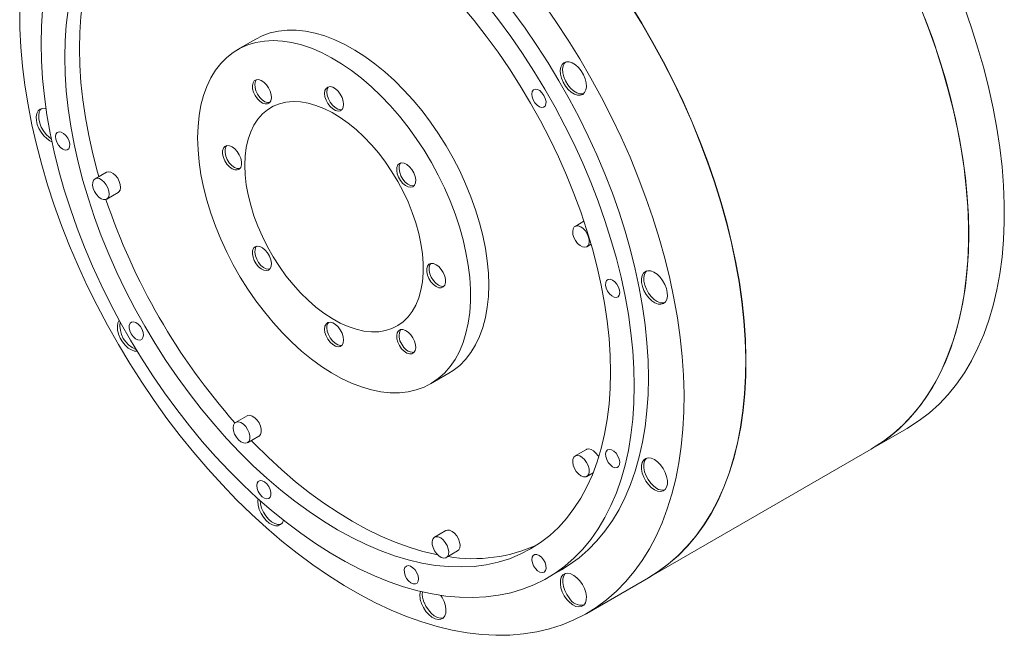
# Model space of a CAD drawing. Header units: millimetres. Extents: x 120 to 1526, y 61 to 1101.
# Tile 3 of 4: x 1097 to 1390, y 790 to 973. Entities that reach past the tile are written whole.
import ezdxf

# ---------------------------------------------------------------- set-up
doc = ezdxf.new("R2010")
doc.units = ezdxf.units.MM
doc.header["$LTSCALE"] = 4

msp = doc.modelspace()

# ---------------------------------------------------------------- linework, layer by layer
at = {"color": 7, "linetype": 'Continuous', "lineweight": 15}
for p, q in [((1167.26, 967.72), (1161.81, 964.58)), ((1122.72, 928.03), (1119.33, 926.07)), ((1122.83, 920.01), (1126.22, 921.97)), ((1265.02, 913.43), (1262.39, 911.91)), ((1265.89, 905.85), (1267.15, 906.58)), ((1288.67, 889.09), (1289.1, 889.17)), ((1219.31, 864.98), (1224.75, 868.12)), ((1164.62, 855.45), (1161.23, 853.49)), ((1350.71, 845.58), (1361.32, 851.7)), ((1164.73, 847.43), (1168.12, 849.39)), ((1265.79, 845.44), (1262.39, 843.48)), ((1284.31, 807.25), (1350.64, 845.54)), ((1265.89, 837.42), (1267.78, 838.51)), ((1223.88, 821.24), (1220.49, 819.28)), ((1223.99, 813.22), (1227.38, 815.18)), ((1254.11, 807.14), (1258.36, 809.58)), ((1265.86, 796.59), (1284.24, 807.21))]:
    msp.add_line(p, q, dxfattribs=at)
at = {"color": 7, "linetype": 'Continuous', "lineweight": 15, "flags": 128}
for points in [[(1118.75, 991.84), (1118.67, 991.59), (1117.46, 987.57), (1116.46, 983.36), (1115.69, 978.98), (1115.13, 974.42), (1114.8, 969.72), (1114.69, 964.87), (1114.8, 959.89), (1115.13, 954.79), (1115.69, 949.6), (1116.46, 944.32), (1117.46, 938.96), (1118.67, 933.55), (1120.09, 928.1), (1120.47, 926.74)], [(1252.93, 978.31), (1256.69, 972.92), (1260.31, 967.41), (1263.78, 961.8), (1267.11, 956.08), (1270.27, 950.28), (1273.27, 944.41), (1276.1, 938.47), (1278.75, 932.5), (1281.21, 926.48), (1283.49, 920.45), (1285.56, 914.42), (1287.44, 908.39), (1289.11, 902.38), (1290.58, 896.41), (1291.83, 890.48), (1292.87, 884.62), (1293.7, 878.83), (1294.3, 873.12), (1294.69, 867.52), (1294.85, 862.03), (1294.79, 856.66), (1294.52, 851.43), (1294.02, 846.35), (1293.31, 841.43), (1292.37, 836.67), (1291.22, 832.1), (1289.86, 827.72), (1288.29, 823.54), (1286.51, 819.58), (1284.54, 815.83), (1282.36, 812.31), (1279.99, 809.02), (1277.43, 805.98), (1274.69, 803.18), (1271.77, 800.64), (1268.69, 798.37), (1265.44, 796.36), (1262.04, 794.62), (1258.49, 793.15), (1254.8, 791.97), (1250.98, 791.06), (1247.03, 790.44), (1242.97, 790.1), (1238.81, 790.05), (1234.55, 790.28), (1230.21, 790.8), (1225.78, 791.6), (1221.29, 792.68), (1216.75, 794.04), (1212.15, 795.68), (1207.53, 797.59), (1202.87, 799.77), (1198.2, 802.21), (1193.52, 804.91), (1188.85, 807.86), (1184.2, 811.05), (1179.57, 814.49), (1174.98, 818.15), (1170.43, 822.04), (1165.94, 826.14), (1161.52, 830.45), (1157.17, 834.95), (1152.91, 839.64), (1148.75, 844.5), (1144.69, 849.52), (1140.75, 854.7), (1136.93, 860.02), (1133.24, 865.46), (1129.69, 871.03), (1126.28, 876.69), (1123.03, 882.45), (1119.95, 888.29), (1117.03, 894.19), (1114.29, 900.15), (1111.74, 906.15), (1109.37, 912.17), (1107.19, 918.21), (1105.21, 924.24), (1103.43, 930.26), (1101.86, 936.25), (1100.5, 942.2), (1099.35, 948.1), (1098.42, 953.93), (1097.7, 959.68), (1097.21, 965.34), (1096.93, 970.89), (1096.87, 976.32)], [(1235.81, 978.27), (1239.57, 973.45), (1243.22, 968.48), (1246.73, 963.38), (1250.1, 958.16), (1253.34, 952.83), (1256.41, 947.41), (1259.33, 941.91), (1262.08, 936.35), (1264.65, 930.73), (1267.04, 925.07), (1269.24, 919.39), (1271.25, 913.7), (1273.07, 908.02), (1274.68, 902.35), (1276.08, 896.72), (1277.27, 891.13), (1278.26, 885.6), (1279.02, 880.15), (1279.57, 874.78), (1279.9, 869.52), (1280.01, 864.37), (1279.9, 859.34), (1279.57, 854.46), (1279.02, 849.72), (1278.26, 845.15), (1277.27, 840.76), (1276.08, 836.55), (1274.68, 832.53), (1273.07, 828.73), (1271.25, 825.13), (1269.24, 821.77), (1267.04, 818.63), (1264.65, 815.74), (1262.08, 813.09), (1259.33, 810.7), (1256.41, 808.56), (1253.34, 806.7), (1250.1, 805.1), (1246.73, 803.78), (1243.22, 802.73), (1239.57, 801.97), (1235.81, 801.49), (1231.94, 801.29), (1227.97, 801.37), (1223.91, 801.74), (1219.77, 802.39), (1215.56, 803.32), (1211.29, 804.53), (1206.97, 806.01), (1202.61, 807.77), (1198.22, 809.8), (1193.82, 812.08), (1189.42, 814.63), (1185.01, 817.42), (1180.63, 820.46), (1176.27, 823.74), (1171.95, 827.24), (1167.68, 830.96), (1163.47, 834.89), (1159.33, 839.02), (1155.27, 843.34), (1151.3, 847.84), (1147.43, 852.51), (1143.66, 857.34), (1140.02, 862.3), (1136.51, 867.41), (1133.13, 872.63), (1129.9, 877.95), (1126.83, 883.37), (1123.91, 888.87), (1121.16, 894.44), (1118.59, 900.05), (1116.2, 905.71), (1114, 911.39), (1111.98, 917.08), (1110.17, 922.76), (1108.56, 928.43), (1107.16, 934.07), (1105.96, 939.65), (1104.98, 945.18), (1104.22, 950.63), (1103.67, 956), (1103.34, 961.27), (1103.23, 966.42)], [(1272.94, 868.45), (1272.83, 873.43), (1272.49, 878.52), (1271.94, 883.72), (1271.16, 889), (1270.17, 894.35), (1268.96, 899.76), (1267.54, 905.22), (1265.91, 910.7), (1264.07, 916.2), (1262.04, 921.69), (1259.82, 927.16), (1257.41, 932.61), (1254.82, 938), (1252.05, 943.34), (1249.12, 948.6), (1246.03, 953.76), (1242.79, 958.82), (1239.42, 963.77), (1235.91, 968.58), (1232.28, 973.24), (1228.54, 977.75)], [(1278.69, 978.03), (1282.17, 972.41), (1285.49, 966.69), (1288.66, 960.89), (1291.66, 955.02), (1294.49, 949.09), (1297.13, 943.11), (1299.6, 937.1), (1301.87, 931.07), (1303.95, 925.03), (1305.83, 919), (1307.5, 912.99), (1308.96, 907.02), (1310.22, 901.09), (1311.26, 895.23), (1312.08, 889.44), (1312.69, 883.74), (1313.07, 878.13), (1313.24, 872.64), (1313.18, 867.27), (1312.9, 862.04), (1312.41, 856.96), (1311.69, 852.04), (1310.76, 847.29), (1309.61, 842.72), (1308.25, 838.34), (1306.68, 834.16), (1304.9, 830.19), (1302.92, 826.44), (1300.74, 822.92), (1298.37, 819.63), (1295.81, 816.59), (1293.08, 813.8), (1290.16, 811.26), (1287.07, 808.98), (1284.24, 807.21)], [(1284.31, 807.25), (1287.15, 809.02), (1290.23, 811.3), (1293.15, 813.84), (1295.89, 816.63), (1298.44, 819.67), (1300.81, 822.96), (1302.99, 826.48), (1304.97, 830.23), (1306.75, 834.2), (1308.32, 838.38), (1309.68, 842.76), (1310.83, 847.33), (1311.76, 852.08), (1312.48, 857), (1312.97, 862.09), (1313.25, 867.32), (1313.31, 872.68), (1313.14, 878.17), (1312.76, 883.78), (1312.15, 889.48), (1311.33, 895.27), (1310.29, 901.14), (1309.03, 907.06), (1307.57, 913.03), (1305.9, 919.04), (1304.02, 925.07), (1301.94, 931.11), (1299.67, 937.14), (1297.2, 943.15), (1294.56, 949.13), (1291.73, 955.06), (1288.73, 960.93), (1285.56, 966.74), (1282.24, 972.45), (1278.76, 978.07)], [(1378.39, 977.1), (1380.51, 971.06), (1382.44, 965.03), (1384.17, 959.01), (1385.69, 953.03), (1386.99, 947.09), (1388.09, 941.21), (1388.97, 935.39), (1389.63, 929.67), (1390.07, 924.04), (1390.29, 918.52), (1390.29, 913.12), (1390.07, 907.85), (1389.63, 902.73), (1388.97, 897.76), (1388.09, 892.97), (1386.99, 888.35), (1385.69, 883.92), (1384.17, 879.69), (1382.44, 875.67), (1380.51, 871.86), (1378.39, 868.28), (1376.06, 864.93), (1373.55, 861.83), (1370.86, 858.97), (1367.98, 856.37), (1364.94, 854.02), (1361.73, 851.95), (1361.32, 851.7)], [(1103.23, 966.42), (1103.34, 971.44), (1103.67, 976.33)], [(1111.3, 976.45), (1110.75, 971.89), (1110.41, 967.19), (1110.3, 962.33), (1110.41, 957.36), (1110.75, 952.26), (1111.3, 947.07), (1112.08, 941.79), (1113.07, 936.43), (1114.28, 931.02), (1115.7, 925.57), (1117.33, 920.08), (1119.17, 914.59), (1121.2, 909.09), (1123.42, 903.62), (1125.83, 898.18), (1128.42, 892.78), (1131.19, 887.44), (1134.12, 882.19), (1137.21, 877.02), (1140.44, 871.96), (1143.82, 867.02), (1147.33, 862.21), (1150.96, 857.54), (1154.7, 853.04), (1158.54, 848.7), (1162.48, 844.55), (1166.49, 840.59), (1170.57, 836.84), (1174.71, 833.3), (1178.9, 829.99), (1183.12, 826.91), (1187.36, 824.07), (1191.62, 821.49), (1195.88, 819.16), (1200.12, 817.1), (1204.34, 815.3), (1208.53, 813.78), (1212.67, 812.54), (1216.75, 811.58), (1220.76, 810.9), (1224.69, 810.51), (1228.54, 810.41), (1232.28, 810.6), (1235.91, 811.07), (1239.42, 811.83), (1242.79, 812.87), (1246.03, 814.2), (1249.12, 815.8), (1252.05, 817.67), (1254.82, 819.81), (1257.41, 822.22), (1259.82, 824.88), (1262.04, 827.79), (1264.07, 830.93), (1265.91, 834.31), (1267.54, 837.91), (1268.96, 841.73), (1270.17, 845.74), (1271.16, 849.95), (1271.94, 854.34), (1272.49, 858.89), (1272.83, 863.6), (1272.94, 868.45)], [(1243.82, 975.9), (1247.46, 970.93), (1250.97, 965.83), (1254.35, 960.61), (1257.58, 955.28), (1260.66, 949.86), (1263.57, 944.36), (1266.32, 938.8), (1268.89, 933.18), (1271.28, 927.52), (1273.49, 921.84), (1275.5, 916.15), (1277.31, 910.47), (1278.92, 904.8), (1280.32, 899.17), (1281.52, 893.58), (1282.5, 888.05), (1283.26, 882.6), (1283.81, 877.23), (1284.14, 871.97), (1284.25, 866.82), (1284.14, 861.79), (1283.81, 856.91), (1283.26, 852.17), (1282.5, 847.6), (1281.52, 843.21), (1280.32, 839), (1278.92, 834.98), (1277.31, 831.18), (1275.5, 827.58), (1273.49, 824.21), (1271.28, 821.08), (1268.89, 818.18), (1266.32, 815.54), (1263.57, 813.15), (1260.66, 811.01), (1258.36, 809.58)], [(1365.39, 976.96), (1367.71, 970.93), (1369.84, 964.9), (1371.76, 958.86), (1373.49, 952.85), (1375.01, 946.86), (1376.32, 940.92), (1377.41, 935.04), (1378.29, 929.23), (1378.95, 923.5), (1379.39, 917.87), (1379.61, 912.35), (1379.61, 906.95), (1379.39, 901.69), (1378.95, 896.56), (1378.29, 891.6), (1377.41, 886.8), (1376.32, 882.18), (1375.01, 877.75), (1373.49, 873.52), (1371.76, 869.5), (1369.84, 865.7), (1367.71, 862.12), (1365.39, 858.77), (1362.87, 855.66), (1360.18, 852.81), (1357.31, 850.2), (1354.26, 847.86), (1351.06, 845.78), (1350.64, 845.54)], [(1379.71, 909.68), (1379.6, 915.14), (1379.27, 920.72), (1378.72, 926.4), (1377.95, 932.17), (1376.96, 938.02), (1375.76, 943.93), (1374.35, 949.89), (1372.72, 955.89), (1370.9, 961.92), (1368.87, 967.95), (1366.64, 973.99)], [(1236.66, 894.45), (1236.55, 897.98), (1236.22, 901.62), (1235.67, 905.35), (1234.9, 909.15), (1233.92, 913), (1232.73, 916.87), (1231.34, 920.75), (1229.76, 924.61), (1227.99, 928.44), (1226.05, 932.21), (1223.95, 935.9), (1221.69, 939.49), (1219.29, 942.97), (1216.77, 946.31), (1214.13, 949.49), (1211.39, 952.5), (1208.57, 955.32), (1205.68, 957.94), (1202.73, 960.34), (1199.76, 962.51), (1196.76, 964.43), (1193.75, 966.1), (1190.76, 967.51), (1187.8, 968.65), (1184.88, 969.5), (1182.02, 970.08), (1179.24, 970.37), (1176.55, 970.38), (1173.96, 970.1), (1171.5, 969.54), (1169.17, 968.69), (1167.26, 967.72)], [(1149.9, 938.25), (1150.01, 941.65), (1150.34, 944.91), (1150.9, 948), (1151.66, 950.91), (1152.65, 953.63), (1153.83, 956.13), (1155.22, 958.4), (1156.8, 960.44), (1158.57, 962.23), (1160.51, 963.76), (1162.62, 965.02), (1164.87, 966), (1167.27, 966.71), (1169.8, 967.13), (1172.44, 967.27), (1175.17, 967.12), (1177.99, 966.69), (1180.88, 965.97), (1183.83, 964.97), (1186.81, 963.7), (1189.81, 962.16), (1192.81, 960.36), (1195.8, 958.31), (1198.77, 956.03), (1201.69, 953.51), (1204.54, 950.79), (1207.32, 947.87), (1210.01, 944.77), (1212.6, 941.51), (1215.06, 938.1), (1217.39, 934.57), (1219.57, 930.92), (1221.6, 927.19), (1223.45, 923.39), (1225.13, 919.54), (1226.61, 915.67), (1227.9, 911.79), (1228.99, 907.93), (1229.86, 904.1), (1230.53, 900.33), (1230.97, 896.65), (1231.19, 893.06), (1231.19, 889.59), (1230.97, 886.26), (1230.53, 883.08), (1229.86, 880.08), (1228.99, 877.26), (1227.9, 874.65), (1226.61, 872.26), (1225.13, 870.11), (1223.45, 868.19), (1221.6, 866.53), (1219.57, 865.14), (1217.39, 864.01), (1215.06, 863.17), (1212.6, 862.6), (1210.01, 862.32), (1207.32, 862.33), (1204.54, 862.62), (1201.69, 863.2), (1198.77, 864.06), (1195.8, 865.19), (1192.81, 866.6), (1189.81, 868.27), (1186.81, 870.19), (1183.83, 872.36), (1180.88, 874.76), (1177.99, 877.38), (1175.17, 880.2), (1172.44, 883.21), (1169.8, 886.4), (1167.27, 889.73), (1164.87, 893.21), (1162.62, 896.8), (1160.51, 900.49), (1158.57, 904.26), (1156.8, 908.09), (1155.22, 911.95), (1153.83, 915.83), (1152.65, 919.71), (1151.66, 923.55), (1150.9, 927.35), (1150.34, 931.08), (1150.01, 934.72), (1149.9, 938.25)], [(1265.23, 951.76), (1265.6, 952.55), (1265.75, 953.53), (1265.67, 954.65), (1265.38, 955.85), (1264.87, 957.06), (1264.2, 958.2), (1263.39, 959.21), (1262.49, 960.03), (1261.55, 960.61), (1260.63, 960.92), (1259.78, 960.95), (1259.06, 960.68), (1258.49, 960.14), (1258.13, 959.36), (1257.98, 958.38), (1258.05, 957.26), (1258.35, 956.06), (1258.85, 954.85), (1259.53, 953.71), (1260.34, 952.7), (1261.24, 951.88), (1262.18, 951.3), (1263.09, 950.98), (1263.94, 950.96), (1264.67, 951.22), (1265.23, 951.76)], [(1259.49, 960.88), (1259.2, 960.55), (1258.83, 959.77), (1258.68, 958.79), (1258.76, 957.66), (1259.06, 956.47), (1259.56, 955.26), (1260.23, 954.12), (1261.04, 953.11), (1261.95, 952.29), (1262.88, 951.71), (1263.8, 951.39), (1264.65, 951.37), (1264.94, 951.43)], [(1171.06, 953.17), (1170.41, 954.1), (1169.66, 954.86), (1168.86, 955.39), (1168.07, 955.65), (1167.36, 955.61), (1166.79, 955.28), (1166.41, 954.69), (1166.24, 953.88), (1166.3, 952.92), (1166.58, 951.89), (1167.06, 950.86), (1167.7, 949.93), (1168.46, 949.17), (1169.26, 948.64), (1170.05, 948.39), (1170.75, 948.43), (1171.32, 948.75), (1171.71, 949.35), (1171.88, 950.16), (1171.82, 951.12), (1171.54, 952.15), (1171.06, 953.17)], [(1167.44, 955.63), (1167.12, 955.1), (1166.94, 954.29), (1167, 953.33), (1167.28, 952.29), (1167.77, 951.27), (1168.41, 950.34), (1169.16, 949.58), (1169.97, 949.05), (1170.75, 948.8), (1171.38, 948.81)], [(1193.39, 948.26), (1193.27, 949.24), (1192.94, 950.28), (1192.41, 951.29), (1191.73, 952.18), (1190.96, 952.89), (1190.16, 953.36), (1189.38, 953.54), (1188.71, 953.43), (1188.18, 953.03), (1187.85, 952.38), (1187.73, 951.52), (1187.85, 950.54), (1188.18, 949.5), (1188.71, 948.49), (1189.38, 947.6), (1190.16, 946.89), (1190.96, 946.43), (1191.73, 946.24), (1192.41, 946.35), (1192.94, 946.75), (1193.27, 947.4), (1193.39, 948.26)], [(1188.94, 953.5), (1188.89, 953.44), (1188.55, 952.79), (1188.44, 951.93), (1188.55, 950.95), (1188.89, 949.91), (1189.41, 948.9), (1190.09, 948.01), (1190.86, 947.3), (1191.67, 946.83), (1192.44, 946.65), (1192.88, 946.68)], [(1253.46, 947.75), (1253.7, 948.37), (1253.72, 949.16), (1253.51, 950.05), (1253.1, 950.94), (1252.52, 951.73), (1251.85, 952.34), (1251.16, 952.7), (1250.51, 952.77), (1249.98, 952.54), (1249.63, 952.05), (1249.5, 951.33), (1249.6, 950.48), (1249.91, 949.58), (1250.41, 948.72), (1251.04, 948.02), (1251.74, 947.53), (1252.42, 947.31), (1253.01, 947.39), (1253.46, 947.75)], [(1163.97, 930.13), (1164.08, 932.86), (1164.41, 935.43), (1164.96, 937.84), (1165.72, 940.06), (1166.68, 942.06), (1167.84, 943.85), (1169.19, 945.39), (1170.72, 946.67), (1172.41, 947.69), (1174.25, 948.44), (1176.23, 948.91), (1178.33, 949.1), (1180.52, 949), (1182.8, 948.62), (1185.15, 947.96), (1187.54, 947.03), (1189.95, 945.82), (1192.37, 944.36), (1194.78, 942.66), (1197.15, 940.72), (1199.46, 938.57), (1201.7, 936.22), (1203.85, 933.69), (1205.89, 931.01), (1207.8, 928.19), (1209.57, 925.26), (1211.18, 922.25), (1212.62, 919.17), (1213.88, 916.06), (1214.95, 912.93), (1215.81, 909.82), (1216.46, 906.76), (1216.9, 903.75), (1217.12, 900.84), (1217.12, 898.05), (1216.9, 895.39), (1216.46, 892.9), (1215.81, 890.58), (1214.95, 888.47), (1213.88, 886.57), (1212.62, 884.91), (1211.18, 883.5), (1209.57, 882.34), (1207.8, 881.46), (1205.89, 880.85), (1203.85, 880.52), (1201.7, 880.47), (1199.46, 880.71), (1197.15, 881.23), (1194.78, 882.03), (1192.37, 883.1), (1189.95, 884.43), (1187.54, 886.02), (1185.15, 887.84), (1182.8, 889.89), (1180.52, 892.14), (1178.33, 894.58), (1176.23, 897.19), (1174.25, 899.94), (1172.41, 902.82), (1170.72, 905.79), (1169.19, 908.84), (1167.84, 911.94), (1166.68, 915.06), (1165.72, 918.18), (1164.96, 921.28), (1164.41, 924.31), (1164.08, 927.27), (1163.97, 930.13)], [(1103.76, 947), (1103.01, 946.79), (1102.42, 946.29), (1102.02, 945.54), (1101.83, 944.59), (1101.87, 943.49), (1102.13, 942.3), (1102.6, 941.09), (1103.24, 939.93), (1104.04, 938.9), (1104.93, 938.04), (1105.86, 937.41), (1106.48, 937.14)], [(1103.33, 946.92), (1103.12, 946.7), (1102.72, 945.95), (1102.54, 945), (1102.57, 943.9), (1102.83, 942.7), (1103.3, 941.5), (1103.95, 940.34), (1104.74, 939.3), (1105.63, 938.45), (1106.3, 937.97)], [(1104.72, 946.9), (1104.62, 946.93), (1103.76, 947)], [(1108.6, 940.08), (1108.06, 939.88), (1107.69, 939.4), (1107.54, 938.7), (1107.62, 937.86), (1107.91, 936.96), (1108.4, 936.1), (1109.02, 935.37), (1109.72, 934.86), (1110.4, 934.62), (1111.01, 934.68), (1111.47, 935.02), (1111.73, 935.62), (1111.77, 936.4), (1111.58, 937.28), (1111.18, 938.18), (1110.62, 938.98), (1109.95, 939.6), (1109.25, 939.99), (1108.6, 940.08)], [(1160.15, 935.6), (1159.36, 935.93), (1158.62, 935.96), (1158.02, 935.7), (1157.58, 935.17), (1157.35, 934.41), (1157.35, 933.48), (1157.58, 932.46), (1158.02, 931.43), (1158.62, 930.47), (1159.36, 929.66), (1160.15, 929.07), (1160.95, 928.74), (1161.68, 928.7), (1162.29, 928.96), (1162.73, 929.49), (1162.95, 930.25), (1162.95, 931.18), (1162.73, 932.2), (1162.29, 933.24), (1161.68, 934.2), (1160.95, 935.01), (1160.15, 935.6)], [(1158.54, 935.95), (1158.29, 935.58), (1158.06, 934.82), (1158.06, 933.89), (1158.29, 932.87), (1158.72, 931.84), (1159.33, 930.88), (1160.06, 930.07), (1160.86, 929.47), (1161.66, 929.15), (1162.39, 929.11), (1162.48, 929.13)], [(1214.06, 923.73), (1214.54, 924.2), (1214.82, 924.91), (1214.88, 925.8), (1214.71, 926.81), (1214.32, 927.85), (1213.75, 928.83), (1213.05, 929.68), (1212.26, 930.34), (1211.46, 930.73), (1210.7, 930.84), (1210.06, 930.66), (1209.58, 930.19), (1209.3, 929.48), (1209.24, 928.59), (1209.41, 927.58), (1209.79, 926.54), (1210.36, 925.56), (1211.07, 924.71), (1211.86, 924.05), (1212.66, 923.66), (1213.41, 923.55), (1214.06, 923.73)], [(1210.44, 930.81), (1210.28, 930.6), (1210, 929.89), (1209.94, 929), (1210.12, 927.99), (1210.5, 926.95), (1211.07, 925.97), (1211.78, 925.11), (1212.56, 924.46), (1213.37, 924.06), (1214.12, 923.95), (1214.38, 923.99)], [(1126.22, 921.97), (1126.46, 922.16), (1126.81, 922.71), (1126.94, 923.47), (1126.86, 924.36), (1126.56, 925.31), (1126.08, 926.24), (1125.46, 927.05), (1124.75, 927.68), (1124.01, 928.08), (1123.31, 928.2), (1122.72, 928.03), (1122.72, 928.03)], [(1119.33, 926.07), (1118.89, 925.64), (1118.64, 924.98), (1118.62, 924.14), (1118.81, 923.21), (1119.2, 922.26), (1119.76, 921.38), (1120.43, 920.65), (1121.17, 920.13), (1121.89, 919.87), (1122.54, 919.89), (1123.07, 920.2), (1123.41, 920.75), (1123.55, 921.51), (1123.47, 922.4), (1123.17, 923.35), (1122.69, 924.28), (1122.06, 925.09), (1121.35, 925.72), (1120.62, 926.12), (1119.92, 926.24), (1119.33, 926.07)], [(1265.89, 905.85), (1266.33, 906.28), (1266.58, 906.95), (1266.6, 907.78), (1266.41, 908.72), (1266.02, 909.66), (1265.46, 910.54), (1264.78, 911.27), (1264.05, 911.79), (1263.33, 912.05), (1262.67, 912.03), (1262.15, 911.73), (1261.81, 911.18), (1261.67, 910.42), (1261.75, 909.52), (1262.05, 908.57), (1262.53, 907.65), (1263.15, 906.84), (1263.87, 906.2), (1264.6, 905.81), (1265.3, 905.69), (1265.89, 905.85)], [(1350.71, 845.58), (1352.75, 846.83), (1355.88, 849.04), (1358.84, 851.51), (1361.62, 854.24), (1364.22, 857.23), (1366.64, 860.45), (1368.87, 863.92), (1370.9, 867.61), (1372.72, 871.53), (1374.35, 875.65), (1375.76, 879.99), (1376.96, 884.51), (1377.95, 889.22), (1378.72, 894.1), (1379.27, 899.15), (1379.6, 904.34), (1379.71, 909.68)], [(1167.06, 905.83), (1166.58, 905.36), (1166.3, 904.65), (1166.24, 903.76), (1166.41, 902.75), (1166.79, 901.71), (1167.36, 900.73), (1168.07, 899.87), (1168.86, 899.22), (1169.66, 898.82), (1170.41, 898.71), (1171.06, 898.9), (1171.54, 899.37), (1171.82, 900.07), (1171.88, 900.97), (1171.71, 901.98), (1171.32, 903.01), (1170.75, 904), (1170.05, 904.85), (1169.26, 905.5), (1168.46, 905.9), (1167.7, 906.01), (1167.06, 905.83)], [(1167.44, 905.98), (1167.28, 905.77), (1167, 905.06), (1166.94, 904.17), (1167.12, 903.16), (1167.5, 902.12), (1168.07, 901.14), (1168.78, 900.28), (1169.56, 899.63), (1170.37, 899.23), (1171.12, 899.12), (1171.38, 899.16)], [(1220.96, 893.96), (1221.76, 893.63), (1222.49, 893.6), (1223.1, 893.85), (1223.54, 894.38), (1223.76, 895.15), (1223.76, 896.08), (1223.54, 897.1), (1223.1, 898.13), (1222.49, 899.09), (1221.76, 899.9), (1220.96, 900.49), (1220.17, 900.82), (1219.44, 900.86), (1218.83, 900.6), (1218.39, 900.07), (1218.16, 899.31), (1218.16, 898.38), (1218.39, 897.35), (1218.83, 896.32), (1219.44, 895.36), (1220.17, 894.55), (1220.96, 893.96)], [(1219.35, 900.84), (1219.1, 900.48), (1218.87, 899.72), (1218.87, 898.79), (1219.1, 897.76), (1219.53, 896.73), (1220.14, 895.77), (1220.87, 894.96), (1221.67, 894.37)], [(1287.96, 888.68), (1288.71, 888.9), (1289.31, 889.39), (1289.71, 890.14), (1289.9, 891.09), (1289.86, 892.19), (1289.6, 893.39), (1289.13, 894.59), (1288.48, 895.75), (1287.69, 896.79), (1286.8, 897.64), (1285.86, 898.27), (1284.94, 898.63), (1284.08, 898.7), (1283.33, 898.48), (1282.73, 897.99), (1282.33, 897.24), (1282.14, 896.29), (1282.18, 895.19), (1282.44, 894), (1282.91, 892.79), (1283.56, 891.63), (1284.35, 890.6), (1285.24, 889.74), (1286.18, 889.11), (1287.1, 888.75), (1287.96, 888.68)], [(1283.65, 898.62), (1283.44, 898.4), (1283.04, 897.65), (1282.85, 896.7), (1282.89, 895.59), (1283.15, 894.4), (1283.62, 893.2), (1284.27, 892.04), (1285.06, 891), (1285.95, 890.15), (1286.88, 889.52), (1287.81, 889.16), (1288.67, 889.09)], [(1274.64, 890.7), (1275.18, 890.9), (1275.55, 891.38), (1275.7, 892.08), (1275.62, 892.92), (1275.32, 893.83), (1274.84, 894.69), (1274.21, 895.41), (1273.52, 895.92), (1272.84, 896.16), (1272.23, 896.11), (1271.77, 895.76), (1271.51, 895.17), (1271.47, 894.38), (1271.66, 893.5), (1272.06, 892.61), (1272.62, 891.8), (1273.29, 891.18), (1273.99, 890.8), (1274.64, 890.7)], [(1224.75, 868.12), (1226.05, 868.95), (1227.99, 870.47), (1229.76, 872.26), (1231.34, 874.3), (1232.73, 876.57), (1233.92, 879.07), (1234.9, 881.79), (1235.67, 884.7), (1236.22, 887.79), (1236.55, 891.05), (1236.66, 894.45)], [(1126.49, 883.92), (1126.13, 883.13), (1125.98, 882.15), (1126.05, 881.03), (1126.35, 879.83), (1126.85, 878.63), (1127.53, 877.49), (1128.34, 876.48), (1129.24, 875.65), (1130.18, 875.07), (1131.09, 874.76), (1131.84, 874.72)], [(1129.78, 883.03), (1129.54, 882.41), (1129.52, 881.62), (1129.73, 880.73), (1130.14, 879.84), (1130.71, 879.05), (1131.39, 878.44), (1132.08, 878.08), (1132.73, 878.01), (1133.26, 878.24), (1133.61, 878.74), (1133.74, 879.45), (1133.64, 880.31), (1133.33, 881.21), (1132.83, 882.06), (1132.2, 882.77), (1131.5, 883.26), (1130.82, 883.47), (1130.23, 883.39), (1129.78, 883.03)], [(1187.73, 881.3), (1187.85, 880.31), (1188.18, 879.28), (1188.71, 878.27), (1189.38, 877.38), (1190.16, 876.67), (1190.96, 876.2), (1191.73, 876.02), (1192.41, 876.13), (1192.94, 876.53), (1193.27, 877.18), (1193.39, 878.04), (1193.27, 879.02), (1192.94, 880.06), (1192.41, 881.07), (1191.73, 881.96), (1190.96, 882.67), (1190.16, 883.13), (1189.38, 883.32), (1188.71, 883.21), (1188.18, 882.81), (1187.85, 882.15), (1187.73, 881.3)], [(1188.44, 881.71), (1188.55, 880.72), (1188.89, 879.68), (1189.41, 878.68), (1190.09, 877.78), (1190.86, 877.08), (1191.67, 876.61), (1192.44, 876.43), (1192.88, 876.46)], [(1210.06, 876.39), (1210.7, 875.46), (1211.46, 874.7), (1212.26, 874.17), (1213.05, 873.91), (1213.75, 873.95), (1214.32, 874.28), (1214.71, 874.87), (1214.88, 875.68), (1214.82, 876.64), (1214.54, 877.67), (1214.06, 878.7), (1213.41, 879.62), (1212.66, 880.38), (1211.86, 880.91), (1211.07, 881.17), (1210.36, 881.13), (1209.79, 880.8), (1209.41, 880.21), (1209.24, 879.4), (1209.3, 878.44), (1209.58, 877.41), (1210.06, 876.39)], [(1168.12, 849.39), (1168.19, 849.43), (1168.6, 849.9), (1168.82, 850.58), (1168.82, 851.44), (1168.6, 852.38), (1168.19, 853.32), (1167.61, 854.18), (1166.92, 854.89), (1166.19, 855.38), (1165.47, 855.6), (1164.83, 855.55), (1164.62, 855.45)], [(1160.5, 851.89), (1160.61, 850.99), (1160.93, 850.03), (1161.44, 849.12), (1162.07, 848.32), (1162.79, 847.72), (1163.53, 847.36), (1164.22, 847.27), (1164.79, 847.47), (1165.21, 847.94), (1165.43, 848.62), (1165.43, 849.48), (1165.21, 850.42), (1164.79, 851.36), (1164.22, 852.22), (1163.53, 852.93), (1162.79, 853.42), (1162.07, 853.65), (1161.44, 853.59), (1160.93, 853.25), (1160.61, 852.67), (1160.5, 851.89)], [(1165.88, 848.09), (1166.86, 847.08), (1170.88, 843.12), (1174.96, 839.37), (1179.1, 835.83), (1183.28, 832.52), (1187.5, 829.44), (1191.75, 826.61), (1196, 824.02), (1200.26, 821.69), (1204.5, 819.63), (1208.72, 817.83), (1212.91, 816.31), (1217.05, 815.07), (1221.13, 814.11), (1221.39, 814.06)], [(1269.42, 843.17), (1269.22, 843.53), (1268.61, 844.37), (1267.91, 845.02), (1267.17, 845.45), (1266.46, 845.61), (1265.85, 845.48), (1265.79, 845.44)], [(1273.58, 840.27), (1274.27, 840), (1274.88, 840.03), (1275.36, 840.35), (1275.64, 840.93), (1275.7, 841.7), (1275.52, 842.58), (1275.14, 843.47), (1274.59, 844.29), (1273.93, 844.93), (1273.23, 845.33), (1272.57, 845.45), (1272.02, 845.28), (1271.64, 844.82), (1271.47, 844.14), (1271.52, 843.3), (1271.81, 842.4), (1272.28, 841.53), (1272.89, 840.8), (1273.58, 840.27)], [(1264.14, 837.59), (1264.87, 837.3), (1265.54, 837.28), (1266.08, 837.55), (1266.45, 838.08), (1266.61, 838.81), (1266.56, 839.69), (1266.29, 840.64), (1265.83, 841.57), (1265.22, 842.41), (1264.51, 843.06), (1263.78, 843.49), (1263.07, 843.65), (1262.46, 843.52), (1262, 843.12), (1261.73, 842.48), (1261.68, 841.66), (1261.84, 840.74), (1262.21, 839.79), (1262.75, 838.89), (1263.41, 838.14), (1264.14, 837.59)], [(1286.02, 833.41), (1286.95, 833), (1287.83, 832.88), (1288.6, 833.05), (1289.22, 833.5), (1289.66, 834.21), (1289.88, 835.13), (1289.88, 836.21), (1289.66, 837.39), (1289.22, 838.6), (1288.6, 839.77), (1287.83, 840.83), (1286.95, 841.72), (1286.02, 842.39), (1285.09, 842.8), (1284.21, 842.92), (1283.44, 842.75), (1282.82, 842.3), (1282.38, 841.59), (1282.16, 840.67), (1282.16, 839.58), (1282.38, 838.4), (1282.82, 837.19), (1283.44, 836.02), (1284.21, 834.96), (1285.09, 834.07), (1286.02, 833.41)], [(1283.65, 842.83), (1283.53, 842.7), (1283.09, 842), (1282.87, 841.08), (1282.87, 839.99), (1283.09, 838.81), (1283.53, 837.6), (1284.15, 836.43), (1284.92, 835.37), (1285.8, 834.48), (1286.73, 833.81)], [(1167.54, 834.65), (1167.65, 833.79), (1167.98, 832.89), (1168.5, 832.04), (1169.14, 831.35), (1169.83, 830.88), (1170.51, 830.69), (1171.09, 830.79), (1171.52, 831.18), (1171.75, 831.81), (1171.75, 832.62), (1171.52, 833.51), (1171.09, 834.4), (1170.51, 835.17), (1169.83, 835.76), (1169.14, 836.1), (1168.5, 836.14), (1167.98, 835.89), (1167.65, 835.38), (1167.54, 834.65)], [(1167.89, 830.77), (1167.82, 829.92), (1167.93, 828.78), (1168.26, 827.58), (1168.79, 826.38), (1169.5, 825.26), (1170.33, 824.27), (1171.24, 823.49), (1172.17, 822.95), (1173.08, 822.68), (1173.91, 822.7), (1174.62, 823.02), (1175.15, 823.6), (1175.47, 824.37)], [(1168.52, 830.2), (1168.64, 829.19), (1168.97, 827.98), (1169.5, 826.79), (1170.2, 825.66), (1171.03, 824.68), (1171.94, 823.9), (1172.88, 823.36), (1173.79, 823.09), (1174.62, 823.11), (1174.79, 823.16)], [(1220.49, 815.24), (1221.08, 814.39), (1221.78, 813.71), (1222.52, 813.25), (1223.23, 813.06), (1223.85, 813.15), (1224.34, 813.52), (1224.63, 814.13), (1224.71, 814.93), (1224.58, 815.85), (1224.23, 816.8), (1223.71, 817.7), (1223.06, 818.48), (1222.33, 819.05), (1221.6, 819.38), (1220.92, 819.43), (1220.36, 819.2), (1219.97, 818.7), (1219.78, 817.99), (1219.81, 817.12), (1220.05, 816.18), (1220.49, 815.24)], [(1227.38, 815.18), (1227.73, 815.48), (1228.02, 816.09), (1228.11, 816.89), (1227.97, 817.81), (1227.63, 818.76), (1227.1, 819.66), (1226.45, 820.44), (1225.73, 821.01), (1224.99, 821.34), (1224.32, 821.39), (1223.88, 821.24)], [(1250.56, 809.96), (1251.21, 809.3), (1251.91, 808.87), (1252.58, 808.73), (1253.14, 808.88), (1253.54, 809.32), (1253.73, 809.98), (1253.69, 810.81), (1253.43, 811.71), (1252.97, 812.58), (1252.36, 813.33), (1251.68, 813.88), (1250.99, 814.17), (1250.36, 814.17), (1249.88, 813.87), (1249.58, 813.31), (1249.5, 812.56), (1249.65, 811.68), (1250.02, 810.78), (1250.56, 809.96)], [(1211.74, 807.9), (1212.19, 807.02), (1212.78, 806.26), (1213.46, 805.69), (1214.16, 805.38), (1214.79, 805.36), (1215.29, 805.63), (1215.61, 806.17), (1215.7, 806.91), (1215.57, 807.78), (1215.22, 808.68), (1214.69, 809.51), (1214.05, 810.19), (1213.35, 810.64), (1212.68, 810.81), (1212.1, 810.68), (1211.69, 810.27), (1211.48, 809.62), (1211.5, 808.8), (1211.74, 807.9)], [(1259.92, 800.76), (1260.78, 799.84), (1261.71, 799.13), (1262.64, 798.68), (1263.53, 798.51), (1264.32, 798.63), (1264.97, 799.03), (1265.44, 799.7), (1265.7, 800.59), (1265.74, 801.65), (1265.55, 802.82), (1265.15, 804.03), (1264.56, 805.21), (1263.81, 806.29), (1262.94, 807.21), (1262.02, 807.92), (1261.08, 808.37), (1260.2, 808.55), (1259.4, 808.42), (1258.75, 808.02), (1258.28, 807.35), (1258.02, 806.46), (1257.99, 805.4), (1258.17, 804.23), (1258.58, 803.02), (1259.17, 801.84), (1259.92, 800.76)], [(1259.49, 808.45), (1259.46, 808.43), (1258.99, 807.76), (1258.73, 806.87), (1258.69, 805.81), (1258.88, 804.64), (1259.28, 803.43), (1259.88, 802.25), (1260.62, 801.17)], [(1216.65, 799.48), (1217.22, 798.29), (1217.94, 797.19), (1218.79, 796.24), (1219.71, 795.49), (1220.64, 794.99), (1221.54, 794.77), (1222.36, 794.85), (1223.03, 795.2), (1223.53, 795.83), (1223.83, 796.69), (1223.91, 797.72), (1223.76, 798.88), (1223.39, 800.09), (1222.82, 801.28), (1222.41, 801.94)], [(1217.36, 799.89), (1217.92, 798.7), (1218.65, 797.6), (1219.5, 796.64), (1220.41, 795.9), (1221.35, 795.4), (1222.25, 795.18), (1223.06, 795.25), (1223.1, 795.26)]]:
    msp.add_lwpolyline(points, dxfattribs=at)
at = {"color": 7, "linetype": 'Continuous', "lineweight": 15}
for centre, radius, start, end in [((1306.85, 981.91), 194.41, 198.5985, 221.4012), ((1222.9, 896.14), 2.15, 235.2821, 280.4227), ((1134.39, 882.34), 7.67, 171.9132, 248.0872), ((1190.58, 881.89), 2.15, 139.5743, 184.7215), ((1214, 879.22), 4.05, 151.512, 216.932), ((1214.38, 878.23), 3.89, 201.6011, 269.9515), ((1288.41, 836.28), 2.98, 235.6841, 283.4564), ((1232.11, 858.13), 45.25, 260.3324, 295.0423), ((1221.96, 801.88), 5.82, 167.5239, 204.3589), ((1223.38, 802.43), 6.54, 174.9958, 202.8514), ((1264.45, 803.41), 4.43, 210.3829, 276.4418)]:
    msp.add_arc(centre, radius, start, end, dxfattribs=at)

doc.saveas('drawing.dxf')
